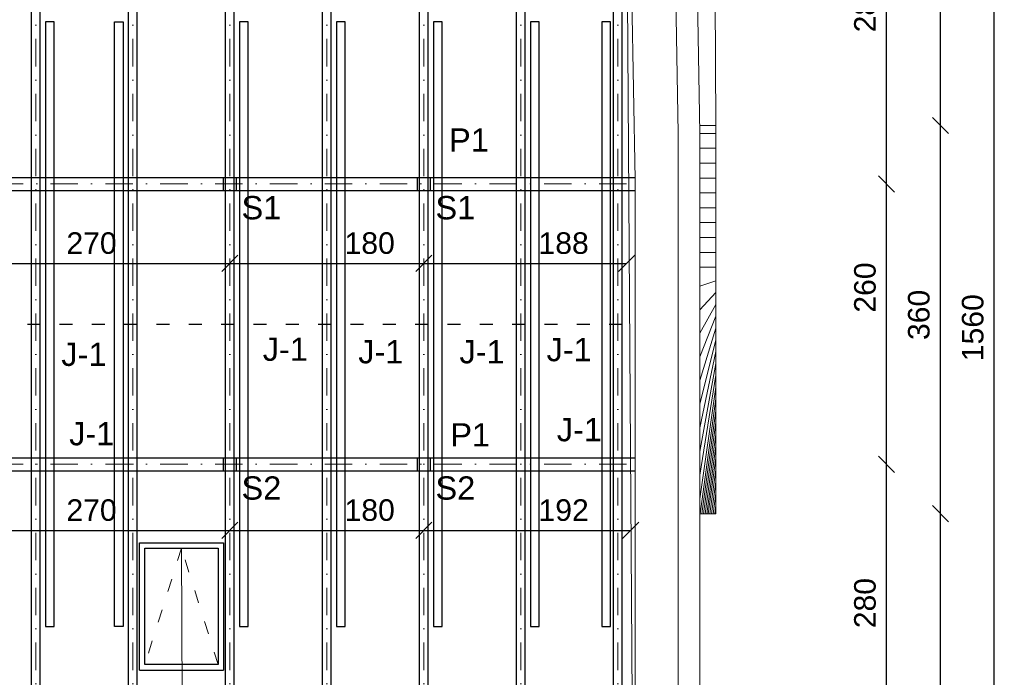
# Model space of a CAD drawing. Header units: millimetres. Extents: x 6528 to 149658, y 3342 to 12852.
# Tile 11 of 122: x 10589 to 11503, y 5695 to 6305. Entities that reach past the tile are written whole.
import ezdxf

# ---------------------------------------------------------------- set-up
doc = ezdxf.new("R2010")
doc.units = ezdxf.units.MM
doc.linetypes.add('ACAD_ISO03W100', pattern=[30, 12, -18])
doc.linetypes.add('DASHDOTX2', pattern=[50.8, 25.4, -12.7, 0, -12.7])
doc.layers.add('R-TAB', color=1, linetype='Continuous')
doc.styles.get("Standard").update_dxf_attribs({"font": 'arial.ttf'})
doc.dimstyles.new('ISO-25', dxfattribs={"dimtxt": 2.5, "dimasz": 2.5, "dimexe": 1.25, "dimexo": 0.625, "dimtad": 1, "dimtxsty": 'Standard', "dimcen": 2.5, "dimadec": 0, "dimazin": 0, "dimtfac": 1, "dimtmove": 0, "dimatfit": 3, "dimfxl": 1, "dimarcsym": 0})

# ---------------------------------------------------------------- blocks, each defined once
blk = doc.blocks.new('_Oblique')
at = {"color": 0, "linetype": 'ByBlock', "lineweight": -2}
blk.add_line((-0.5, -0.5), (0.5, 0.5), dxfattribs=at)
blk = doc.blocks.new('*D221')
at = {"color": 0, "lineweight": -2, "transparency": 16777216}
blk.add_line((11443.54439179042, 5243.058895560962), (11443.54439179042, 5847.058895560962), dxfattribs=at)
at = {"layer": 'Defpoints', "color": 0, "transparency": 16777216}
for p in [(11235.13289157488, 5847.058895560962), (11443.54439179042, 5847.058895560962), (11220.13289205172, 5243.058895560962)]:
    blk.add_point(p, dxfattribs=at)
at = {"color": 0, "lineweight": -2, "transparency": 16777216, "xscale": 15, "yscale": 15, "zscale": 15}
for p, rotation in [((11443.54439179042, 5847.058895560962), 90), ((11443.54439179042, 5243.058895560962), 270)]:
    blk.add_blockref('_Oblique', p, dxfattribs=dict(at, rotation=rotation))
at = {"color": 0, "lineweight": 20, "transparency": 16777216, "insert": (11423.5543805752, 5604.051560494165), "char_height": 20, "attachment_point": 5, "rotation": 90}
blk.add_mtext('604', dxfattribs=at)
blk = doc.blocks.new('*D227')
at = {"color": 0, "lineweight": -2, "transparency": 16777216}
blk.add_line((11493.54439131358, 5243.058895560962), (11493.54439131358, 6803.058895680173), dxfattribs=at)
at = {"layer": 'Defpoints', "color": 0, "transparency": 16777216}
for p in [(11210.13289205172, 6803.058895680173), (11493.54439131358, 6803.058895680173), (11220.13289205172, 5243.058895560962)]:
    blk.add_point(p, dxfattribs=at)
at = {"color": 0, "lineweight": -2, "transparency": 16777216, "xscale": 15, "yscale": 15, "zscale": 15}
for p, rotation in [((11493.54439131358, 6803.058895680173), 90), ((11493.54439131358, 5243.058895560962), 270)]:
    blk.add_blockref('_Oblique', p, dxfattribs=dict(at, rotation=rotation))
at = {"color": 0, "lineweight": 20, "transparency": 16777216, "insert": (11473.5543805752, 6019.562507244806), "char_height": 20, "attachment_point": 5, "rotation": 90}
blk.add_mtext('1560', dxfattribs=at)
blk = doc.blocks.new('*D228')
at = {"color": 0, "lineweight": -2, "transparency": 16777216}
blk.add_line((11443.54439465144, 5847.058895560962), (11443.54439465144, 6207.058895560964), dxfattribs=at)
at = {"layer": 'Defpoints', "color": 0, "transparency": 16777216}
for p in [(11235.00351420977, 6207.058895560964), (11443.54439465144, 6207.058895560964), (11235.13289157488, 5847.058895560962)]:
    blk.add_point(p, dxfattribs=at)
at = {"color": 0, "lineweight": -2, "transparency": 16777216, "xscale": 15, "yscale": 15, "zscale": 15}
for p, rotation in [((11443.54439465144, 6207.058895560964), 90), ((11443.54439465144, 5847.058895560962), 270)]:
    blk.add_blockref('_Oblique', p, dxfattribs=dict(at, rotation=rotation))
at = {"color": 0, "lineweight": 20, "transparency": 16777216, "insert": (11423.5543805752, 6031.424389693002), "char_height": 20, "attachment_point": 5, "rotation": 90}
blk.add_mtext('360', dxfattribs=at)
blk = doc.blocks.new('*D229')
at = {"color": 0, "lineweight": -2, "transparency": 16777216}
blk.add_line((11443.54439751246, 6207.058895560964), (11443.54439751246, 6803.058895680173), dxfattribs=at)
at = {"layer": 'Defpoints', "color": 0, "transparency": 16777216}
for p in [(11210.13289205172, 6803.058895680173), (11443.54439751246, 6803.058895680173), (11235.00351754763, 6207.058895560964)]:
    blk.add_point(p, dxfattribs=at)
at = {"color": 0, "lineweight": -2, "transparency": 16777216, "xscale": 15, "yscale": 15, "zscale": 15}
for p, rotation in [((11443.54439751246, 6803.058895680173), 90), ((11443.54439751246, 6207.058895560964), 270)]:
    blk.add_blockref('_Oblique', p, dxfattribs=dict(at, rotation=rotation))
at = {"color": 0, "lineweight": 20, "transparency": 16777216, "insert": (11423.55438248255, 6459.360472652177), "char_height": 20, "attachment_point": 5, "rotation": 90}
blk.add_mtext('596', dxfattribs=at)
blk = doc.blocks.new('*D240')
at = {"color": 0, "lineweight": -2, "transparency": 16777216}
blk.add_line((11543.54439322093, 5193.058895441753), (11543.54439322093, 6853.058895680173), dxfattribs=at)
at = {"layer": 'Defpoints', "color": 0, "transparency": 16777216}
for p in [(11150.14779368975, 6853.058895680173), (11543.54439322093, 6853.058895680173), (11160.1328918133, 5193.058895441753)]:
    blk.add_point(p, dxfattribs=at)
at = {"color": 0, "lineweight": -2, "transparency": 16777216, "xscale": 15, "yscale": 15, "zscale": 15}
for p, rotation in [((11543.54439322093, 6853.058895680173), 90), ((11543.54439322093, 5193.058895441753), 270)]:
    blk.add_blockref('_Oblique', p, dxfattribs=dict(at, rotation=rotation))
at = {"color": 0, "lineweight": 20, "transparency": 16777216, "insert": (11523.5543805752, 6019.562507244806), "char_height": 20, "attachment_point": 5, "rotation": 90}
blk.add_mtext('1660', dxfattribs=at)
blk = doc.blocks.new('*D272')
at = {"color": 0, "lineweight": -2, "transparency": 16777216}
blk.add_line((11393.54440371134, 5612.8646807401), (11393.54440371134, 5892.8646807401), dxfattribs=at)
at = {"layer": 'Defpoints', "color": 0, "transparency": 16777216}
for p in [(11160.13288370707, 5892.8646807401), (11393.54440371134, 5892.8646807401), (11160.13288370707, 5612.8646807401)]:
    blk.add_point(p, dxfattribs=at)
at = {"color": 0, "lineweight": -2, "transparency": 16777216, "xscale": 15, "yscale": 15, "zscale": 15}
for p, rotation in [((11393.54440371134, 5892.8646807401), 90), ((11393.54440371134, 5612.8646807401), 270)]:
    blk.add_blockref('_Oblique', p, dxfattribs=dict(at, rotation=rotation))
at = {"color": 0, "lineweight": 20, "transparency": 16777216, "insert": (11373.5543805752, 5764.126319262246), "char_height": 20, "attachment_point": 5, "rotation": 90}
blk.add_mtext('280', dxfattribs=at)
blk = doc.blocks.new('*D210')
at = {"color": 0, "lineweight": -2, "transparency": 16777216}
blk.add_line((11393.54440514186, 5892.8646807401), (11393.54440514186, 6152.864680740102), dxfattribs=at)
at = {"layer": 'Defpoints', "color": 0, "transparency": 16777216}
for p in [(11159.8598546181, 6152.864680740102), (11393.54440514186, 6152.864680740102), (11160.13288370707, 5892.8646807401)]:
    blk.add_point(p, dxfattribs=at)
at = {"color": 0, "lineweight": -2, "transparency": 16777216, "xscale": 15, "yscale": 15, "zscale": 15}
for p, rotation in [((11393.54440514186, 6152.864680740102), 90), ((11393.54440514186, 5892.8646807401), 270)]:
    blk.add_blockref('_Oblique', p, dxfattribs=dict(at, rotation=rotation))
at = {"color": 0, "lineweight": 20, "transparency": 16777216, "insert": (11373.5543805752, 6056.820485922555), "char_height": 20, "attachment_point": 5, "rotation": 90}
blk.add_mtext('260', dxfattribs=at)
blk = doc.blocks.new('*D211')
at = {"color": 0, "lineweight": -2, "transparency": 16777216}
blk.add_line((11393.54440657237, 6152.864680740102), (11393.54440657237, 6432.864680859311), dxfattribs=at)
at = {"layer": 'Defpoints', "color": 0, "transparency": 16777216}
for p in [(11159.8598546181, 6432.864680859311), (11393.54440657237, 6432.864680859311), (11160.13289395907, 6152.864680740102)]:
    blk.add_point(p, dxfattribs=at)
at = {"color": 0, "lineweight": -2, "transparency": 16777216, "xscale": 15, "yscale": 15, "zscale": 15}
for p, rotation in [((11393.54440657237, 6432.864680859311), 90), ((11393.54440657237, 6152.864680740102), 270)]:
    blk.add_blockref('_Oblique', p, dxfattribs=dict(at, rotation=rotation))
at = {"color": 0, "lineweight": 20, "transparency": 16777216, "insert": (11373.5543805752, 6316.820487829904), "char_height": 20, "attachment_point": 5, "rotation": 90}
blk.add_mtext('280', dxfattribs=at)
blk = doc.blocks.new('*D398')
at = {"color": 0, "lineweight": -2, "transparency": 16777216}
blk.add_line((10514.13288370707, 6079.23556444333), (10784.13288370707, 6079.23556444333), dxfattribs=at)
at = {"layer": 'Defpoints', "color": 0, "transparency": 16777216}
for p in [(10784.13288370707, 6197.48146364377), (10514.13288370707, 6191.48146352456), (10784.13288370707, 6079.23556444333)]:
    blk.add_point(p, dxfattribs=at)
at = {"color": 0, "lineweight": -2, "transparency": 16777216, "xscale": 15, "yscale": 15, "zscale": 15, "rotation": 180}
blk.add_blockref('_Oblique', (10514.13288370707, 6079.23556444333), dxfattribs=at)
at = {"color": 0, "lineweight": -2, "transparency": 16777216, "xscale": 15, "yscale": 15, "zscale": 15}
blk.add_blockref('_Oblique', (10784.13288370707, 6079.23556444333), dxfattribs=at)
at = {"color": 0, "lineweight": 20, "transparency": 16777216, "insert": (10655.70865265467, 6097.90935740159), "char_height": 20, "attachment_point": 5}
blk.add_mtext('270', dxfattribs=at)
blk = doc.blocks.new('*D399')
at = {"color": 0, "lineweight": -2, "transparency": 16777216}
blk.add_line((10784.13288370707, 6079.23556444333), (10964.13288370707, 6079.23556444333), dxfattribs=at)
at = {"layer": 'Defpoints', "color": 0, "transparency": 16777216}
for p in [(10964.13288370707, 6197.48146352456), (10784.13288370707, 6191.48146352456), (10964.13288370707, 6079.23556444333)]:
    blk.add_point(p, dxfattribs=at)
at = {"color": 0, "lineweight": -2, "transparency": 16777216, "xscale": 15, "yscale": 15, "zscale": 15, "rotation": 180}
blk.add_blockref('_Oblique', (10784.13288370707, 6079.23556444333), dxfattribs=at)
at = {"color": 0, "lineweight": -2, "transparency": 16777216, "xscale": 15, "yscale": 15, "zscale": 15}
blk.add_blockref('_Oblique', (10964.13288370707, 6079.23556444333), dxfattribs=at)
at = {"color": 0, "lineweight": 20, "transparency": 16777216, "insert": (10913.84934584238, 6097.90935740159), "char_height": 20, "attachment_point": 5}
blk.add_mtext('180', dxfattribs=at)
blk = doc.blocks.new('*D400')
at = {"color": 0, "lineweight": -2, "transparency": 16777216}
blk.add_line((10964.13288370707, 6079.23556444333), (11152.33558622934, 6079.23556444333), dxfattribs=at)
at = {"layer": 'Defpoints', "color": 0, "transparency": 16777216}
for p in [(10964.13288370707, 6191.48146352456), (11152.33558622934, 6146.864680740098), (11152.33558622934, 6079.23556444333)]:
    blk.add_point(p, dxfattribs=at)
at = {"color": 0, "lineweight": -2, "transparency": 16777216, "xscale": 15, "yscale": 15, "zscale": 15, "rotation": 180}
blk.add_blockref('_Oblique', (10964.13288370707, 6079.23556444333), dxfattribs=at)
at = {"color": 0, "lineweight": -2, "transparency": 16777216, "xscale": 15, "yscale": 15, "zscale": 15}
blk.add_blockref('_Oblique', (11152.33558622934, 6079.23556444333), dxfattribs=at)
at = {"color": 0, "lineweight": 20, "transparency": 16777216, "insert": (11093.84934584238, 6097.90935740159), "char_height": 20, "attachment_point": 5}
blk.add_mtext('188', dxfattribs=at)
blk = doc.blocks.new('*D406')
at = {"color": 0, "lineweight": -2, "transparency": 16777216}
blk.add_line((10514.1328841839, 5831.586687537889), (10784.1328841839, 5831.586687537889), dxfattribs=at)
at = {"layer": 'Defpoints', "color": 0, "transparency": 16777216}
for p in [(10784.1328841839, 5949.832586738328), (10514.1328841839, 5943.832586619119), (10784.1328841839, 5831.586687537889)]:
    blk.add_point(p, dxfattribs=at)
at = {"color": 0, "lineweight": -2, "transparency": 16777216, "xscale": 15, "yscale": 15, "zscale": 15, "rotation": 180}
blk.add_blockref('_Oblique', (10514.1328841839, 5831.586687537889), dxfattribs=at)
at = {"color": 0, "lineweight": -2, "transparency": 16777216, "xscale": 15, "yscale": 15, "zscale": 15}
blk.add_blockref('_Oblique', (10784.1328841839, 5831.586687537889), dxfattribs=at)
at = {"color": 0, "lineweight": 20, "transparency": 16777216, "insert": (10655.70865313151, 5850.260480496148), "char_height": 20, "attachment_point": 5}
blk.add_mtext('270', dxfattribs=at)
blk = doc.blocks.new('*D407')
at = {"color": 0, "lineweight": -2, "transparency": 16777216}
blk.add_line((10784.1328841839, 5831.586687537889), (10964.1328841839, 5831.586687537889), dxfattribs=at)
at = {"layer": 'Defpoints', "color": 0, "transparency": 16777216}
for p in [(10964.1328841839, 5949.832586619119), (10784.1328841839, 5943.832586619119), (10964.1328841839, 5831.586687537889)]:
    blk.add_point(p, dxfattribs=at)
at = {"color": 0, "lineweight": -2, "transparency": 16777216, "xscale": 15, "yscale": 15, "zscale": 15, "rotation": 180}
blk.add_blockref('_Oblique', (10784.1328841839, 5831.586687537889), dxfattribs=at)
at = {"color": 0, "lineweight": -2, "transparency": 16777216, "xscale": 15, "yscale": 15, "zscale": 15}
blk.add_blockref('_Oblique', (10964.1328841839, 5831.586687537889), dxfattribs=at)
at = {"color": 0, "lineweight": 20, "transparency": 16777216, "insert": (10913.84934631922, 5850.260480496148), "char_height": 20, "attachment_point": 5}
blk.add_mtext('180', dxfattribs=at)
blk = doc.blocks.new('*D408')
at = {"color": 0, "lineweight": -2, "transparency": 16777216}
blk.add_line((10964.1328841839, 5831.586687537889), (11156.08227125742, 5831.586687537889), dxfattribs=at)
at = {"layer": 'Defpoints', "color": 0, "transparency": 16777216}
for p in [(10964.1328841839, 5943.832586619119), (11156.08227125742, 5886.864680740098), (11156.08227125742, 5831.586687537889)]:
    blk.add_point(p, dxfattribs=at)
at = {"color": 0, "lineweight": -2, "transparency": 16777216, "xscale": 15, "yscale": 15, "zscale": 15, "rotation": 180}
blk.add_blockref('_Oblique', (10964.1328841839, 5831.586687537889), dxfattribs=at)
at = {"color": 0, "lineweight": -2, "transparency": 16777216, "xscale": 15, "yscale": 15, "zscale": 15}
blk.add_blockref('_Oblique', (11156.08227125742, 5831.586687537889), dxfattribs=at)
at = {"color": 0, "lineweight": 20, "transparency": 16777216, "insert": (11093.84934631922, 5850.260480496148), "char_height": 20, "attachment_point": 5}
blk.add_mtext('192', dxfattribs=at)

msp = doc.modelspace()

# ---------------------------------------------------------------- hatches: boundary and pattern name
at = {"lineweight": 20}
h = msp.add_hatch(dxfattribs=at)
h.set_pattern_fill('ANSI31', color=256, scale=4)
h.set_pattern_definition([(45, (-1177854246.908881, -935733181.2268277), (-8.980256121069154, 8.980256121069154), [])])
h.paths.add_polyline_path([(11220.13289205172, 6068.05889556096), (11235.13289205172, 6068.05889556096), (11235.13289205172, 6207.05889556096), (11220.13289205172, 6207.05889556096)])
h.paths.add_polyline_path([(11235.13289157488, 6068.05889556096), (11220.13289205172, 6068.05889556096), (11220.13289205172, 5847.05889556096), (11235.13289157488, 5847.05889556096)])

# ---------------------------------------------------------------- linework, layer by layer
for p, q in [((11232.07424561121, 6886.312908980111), (11235.13289205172, 6207.05889556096)), ((11210.13289205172, 6803.058895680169), (11220.13289205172, 6200.058895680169)), ((11200.13289205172, 6200.058895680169), (11190.13289205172, 6783.058895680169)), ((11190.13289205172, 6783.058895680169), (11200.13289205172, 6200.058895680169)), ((11160.13289205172, 6157.058899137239), (11150.13289205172, 6743.058895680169)), ((11235.13289205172, 6207.05889556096), (11220.13289205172, 6207.05889556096)), ((11235.13289205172, 6068.05889556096), (11235.00351754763, 6207.05889556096)), ((11200.13289205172, 6200.058895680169), (11200.13289205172, 6195.058895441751)), ((11220.13289205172, 6068.05889556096), (11220.13289205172, 6200.058895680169)), ((11200.13289205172, 6068.05889556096), (11200.13289205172, 6195.058895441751)), ((11160.13289229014, 6068.058895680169), (11160.13289205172, 6157.058895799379)), ((11160.13289205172, 5897.058895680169), (11160.13289229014, 6068.058895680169)), ((11200.13289205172, 5263.058895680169), (11200.13289205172, 6068.05889556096)), ((11220.13289205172, 5243.058895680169), (11220.13289157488, 6072.962249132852)), ((11235.13289157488, 5847.05889556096), (11235.13289205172, 6068.05889556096)), ((11160.13289205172, 5303.058895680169), (11160.13289205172, 5897.058895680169)), ((11160.13289205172, 5303.058895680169), (11160.13289205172, 5897.058895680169)), ((11220.13289157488, 5847.05889556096), (11235.13289157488, 5847.05889556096)), ((10739.06957213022, 5815.260006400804), (10740.47382537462, 5590.846892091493))]:
    msp.add_line(p, q, dxfattribs=at)
at = {"lineweight": 30}
for p, q in [((10600.1328841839, 5193.058895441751), (10600.1328841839, 6853.058895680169)), ((10608.1328841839, 5193.058895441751), (10608.1328841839, 6853.058895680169)), ((10690.1328841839, 5193.058895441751), (10690.1328841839, 6853.058895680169)), ((10698.1328841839, 5193.058895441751), (10698.1328841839, 6853.058895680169)), ((10780.1328841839, 5193.058895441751), (10780.1328841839, 6853.058895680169)), ((10788.1328841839, 5193.058895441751), (10788.1328841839, 6853.058895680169)), ((10870.1328841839, 5193.058895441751), (10870.1328841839, 6853.058895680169)), ((10878.1328841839, 5193.058895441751), (10878.1328841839, 6853.058895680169)), ((10960.1328841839, 5193.058895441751), (10960.1328841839, 6853.058895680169)), ((10968.1328841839, 5193.058895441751), (10968.1328841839, 6853.058895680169)), ((11050.1328841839, 5193.058895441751), (11050.1328841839, 6853.058895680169)), ((11058.1328841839, 5193.058895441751), (11058.1328841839, 6853.058895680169)), ((11140.1328841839, 5193.058895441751), (11140.1328841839, 6853.058895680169)), ((11148.1328841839, 5193.058895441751), (11148.1328841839, 6853.058895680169)), ((10613.1328841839, 6303.36468050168), (10613.1328841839, 5742.36468050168)), ((10621.1328841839, 6303.36468050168), (10613.1328841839, 6303.36468050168)), ((10621.1328841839, 5742.36468050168), (10621.1328841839, 6303.36468050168)), ((10677.1328841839, 5742.36468050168), (10677.1328841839, 6303.36468050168)), ((10677.1328841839, 6303.36468050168), (10685.1328841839, 6303.36468050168)), ((10685.1328841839, 6303.36468050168), (10685.1328841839, 5742.36468050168)), ((10793.1328841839, 6303.36468050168), (10793.1328841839, 5742.36468050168)), ((10801.1328841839, 6303.36468050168), (10793.1328841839, 6303.36468050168)), ((10801.1328841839, 5742.36468050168), (10801.1328841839, 6303.36468050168)), ((10883.1328841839, 6303.364680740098), (10883.1328841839, 5742.364680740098)), ((10891.1328841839, 6303.364680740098), (10883.1328841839, 6303.364680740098)), ((10891.1328841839, 5742.364680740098), (10891.1328841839, 6303.364680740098)), ((10973.1328841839, 6303.364680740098), (10973.1328841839, 5742.364680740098)), ((10981.1328841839, 6303.364680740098), (10973.1328841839, 6303.364680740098)), ((10981.1328841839, 5742.364680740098), (10981.1328841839, 6303.364680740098)), ((11063.1328841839, 6303.36468050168), (11063.1328841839, 5742.36468050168)), ((11071.1328841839, 6303.36468050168), (11063.1328841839, 6303.36468050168)), ((11071.1328841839, 5742.36468050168), (11071.1328841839, 6303.36468050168)), ((11129.24274651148, 6303.364680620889), (11129.24274651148, 5742.364680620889)), ((11137.24274651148, 6303.364680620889), (11129.24274651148, 6303.364680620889)), ((11137.24274651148, 5742.364680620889), (11137.24274651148, 6303.364680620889)), ((9396.132883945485, 6158.864680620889), (11160.13287560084, 6158.864680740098)), ((10778.13287583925, 6146.864680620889), (10778.13287583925, 6158.864680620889)), ((10790.13287583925, 6146.864680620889), (10790.13287583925, 6158.864680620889)), ((10958.13287583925, 6146.864680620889), (10958.13287583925, 6158.864680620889)), ((10970.13287583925, 6146.864680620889), (10970.13287583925, 6158.864680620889)), ((9396.132883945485, 6146.864680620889), (11160.13287560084, 6146.864680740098)), ((9396.132892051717, 5898.864680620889), (11160.13288370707, 5898.864680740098)), ((10778.13287583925, 5886.864680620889), (10778.13287583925, 5898.864680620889)), ((10790.13287583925, 5886.864680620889), (10790.13287583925, 5898.864680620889)), ((10958.13287583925, 5886.864680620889), (10958.13287583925, 5898.864680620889)), ((10970.13287583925, 5886.864680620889), (10970.13287583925, 5898.864680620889)), ((9396.132892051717, 5886.864680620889), (11160.13288370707, 5886.864680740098)), ((10700.1328841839, 5820.058898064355), (10778.1328841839, 5820.058898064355)), ((10700.1328841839, 5702.058898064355), (10700.1328841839, 5820.058898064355)), ((10705.1328841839, 5815.058898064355), (10773.13288394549, 5815.058898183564)), ((10705.1328841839, 5707.058898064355), (10705.1328841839, 5815.058897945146)), ((10773.13288394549, 5815.058898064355), (10773.13288394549, 5707.058898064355)), ((10778.1328841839, 5820.058898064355), (10778.1328841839, 5702.058898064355)), ((10613.1328841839, 5742.36468050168), (10621.1328841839, 5742.36468050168)), ((10685.1328841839, 5742.36468050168), (10677.1328841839, 5742.36468050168)), ((10793.1328841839, 5742.36468050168), (10801.1328841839, 5742.36468050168)), ((10883.1328841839, 5742.364680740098), (10891.1328841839, 5742.364680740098)), ((10973.1328841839, 5742.364680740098), (10981.1328841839, 5742.364680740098)), ((11063.1328841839, 5742.36468050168), (11071.1328841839, 5742.36468050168)), ((11129.24274651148, 5742.364680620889), (11137.24274651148, 5742.364680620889)), ((10700.1328841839, 5702.058898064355), (10778.1328841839, 5702.058898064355)), ((10773.1328841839, 5707.058898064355), (10705.1328841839, 5707.058898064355))]:
    msp.add_line(p, q, dxfattribs=at)
at = {"linetype": 'DASHDOTX2', "lineweight": 0}
for p, q in [((10604.1328841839, 5193.058895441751), (10604.1328841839, 6853.058895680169)), ((10694.1328841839, 5193.058895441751), (10694.1328841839, 6853.058895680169)), ((10784.1328841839, 5193.058895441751), (10784.1328841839, 6853.058895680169)), ((10874.1328841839, 5193.058895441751), (10874.1328841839, 6853.058895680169)), ((10964.1328841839, 5193.058895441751), (10964.1328841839, 6853.058895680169)), ((11054.1328841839, 5193.058895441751), (11054.1328841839, 6853.058895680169)), ((11144.1328841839, 5193.058895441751), (11144.1328841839, 6853.058895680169)), ((9396.132892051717, 6152.864680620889), (11160.13288370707, 6152.864680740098)), ((9396.132892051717, 5892.864680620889), (11160.13288370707, 5892.864680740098))]:
    msp.add_line(p, q, dxfattribs=at)
at = {"lineweight": 0}
for p, q in [((11160.13289372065, 5303.058895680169), (11150.14779368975, 6742.185659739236)), ((10698.1328841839, 5886.864680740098), (10780.1328841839, 5886.864680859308))]:
    msp.add_line(p, q, dxfattribs=at)
at = {"linetype": 'ACAD_ISO03W100', "lineweight": 30}
msp.add_line((9396.132892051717, 6022.864680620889), (11160.13289229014, 6022.864677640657), dxfattribs=at)
at = {"linetype": 'ACAD_ISO03W100', "lineweight": 20}
for p, q in [((10739.1328841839, 5815.058898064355), (10705.1328841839, 5707.058898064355)), ((10773.13288394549, 5707.058898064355), (10739.1328841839, 5815.058898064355))]:
    msp.add_line(p, q, dxfattribs=at)

# ---------------------------------------------------------------- texts
at = {"layer": 'R-TAB', "color": 0, "ltscale": 24, "char_height": 21.6, "width": 490.7206424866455, "attachment_point": 1}
for s, insert in [('P1', (10987.50454322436, 6204.424894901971)), ('S1', (10794.90366069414, 6141.687142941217)), ('S1', (10974.90366069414, 6141.687142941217)), ('J-1', (10627.65416924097, 6005.705324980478)), ('J-1', (10814.56180993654, 6010.435865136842)), ('J-1', (10903.23872772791, 6008.087805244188)), ('J-1', (10997.17651192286, 6008.087805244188)), ('J-1', (11078.02138058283, 6010.050189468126)), ('J-1', (10634.9654094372, 5932.068228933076)), ('P1', (10988.67788616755, 5931.003506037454)), ('J-1', (11087.51344553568, 5935.800159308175)), ('S2', (10794.90366069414, 5881.687142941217)), ('S2', (10974.90366069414, 5881.687142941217))]:
    msp.add_mtext(s, dxfattribs=dict(at, insert=insert))

# ---------------------------------------------------------------- dimensions: what is measured, and where the dimension line sits
at = {"lineweight": 20}
for base, p1, p2, picture, middle in [((11543.54439322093, 6853.058895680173), (11160.1328918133, 5193.058895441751), (11150.14779368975, 6853.058895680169), '*D240', (11523.5543805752, 6019.562507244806)), ((11493.54439131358, 6803.058895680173), (11220.13289205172, 5243.05889556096), (11210.13289205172, 6803.058895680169), '*D227', (11473.5543805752, 6019.562507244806)), ((11443.54439751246, 6803.058895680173), (11235.00351754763, 6207.05889556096), (11210.13289205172, 6803.058895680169), '*D229', (11423.55438248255, 6459.360472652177)), ((11393.54440657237, 6432.864680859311), (11160.13289395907, 6152.864680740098), (11159.85985461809, 6432.864680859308), '*D211', (11373.5543805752, 6316.820487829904)), ((11443.54439465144, 6207.058895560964), (11235.13289157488, 5847.05889556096), (11235.00351420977, 6207.05889556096), '*D228', (11423.5543805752, 6031.424389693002)), ((11393.54440514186, 6152.864680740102), (11160.13288370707, 5892.864680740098), (11159.85985461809, 6152.864680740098), '*D210', (11373.5543805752, 6056.820485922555)), ((11393.54440371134, 5892.8646807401), (11160.13288370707, 5612.864680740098), (11160.13288370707, 5892.864680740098), '*D272', (11373.5543805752, 5764.126319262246)), ((11443.54439179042, 5847.058895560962), (11220.13289205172, 5243.05889556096), (11235.13289157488, 5847.05889556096), '*D221', (11423.5543805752, 5604.051560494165))]:
    dim = msp.add_linear_dim(base=base, p1=p1, p2=p2, angle=90, dimstyle='ISO-25', override={"dimtxt": 20, "dimasz": 15, "dimblk1": 'Oblique', "dimblk2": 'Oblique', "dimsah": 1, "dimse1": 1, "dimse2": 1, "dimtmove": 2}, dxfattribs=at)
    dim.commit()
    dim.dimension.update_dxf_attribs({"geometry": picture, "text_midpoint": middle, "dimtype": 160})
for base, p1, p2, override, picture, middle in [((10784.13288370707, 6079.23556444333), (10514.13288370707, 6191.48146352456), (10784.13288370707, 6197.48146364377), {"dimtxt": 20, "dimasz": 15, "dimblk1": 'Oblique', "dimblk2": 'Oblique', "dimsah": 1, "dimse1": 1, "dimse2": 1, "dimtmove": 2}, '*D398', (10655.70865265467, 6097.90935740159)), ((10964.13288370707, 6079.23556444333), (10784.13288370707, 6191.48146352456), (10964.13288370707, 6197.48146352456), {"dimtxt": 20, "dimasz": 15, "dimblk1": 'Oblique', "dimblk2": 'Oblique', "dimsah": 1, "dimse1": 1, "dimse2": 1, "dimtmove": 2}, '*D399', (10913.84934584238, 6097.90935740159)), ((11152.33558622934, 6079.23556444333), (10964.13288370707, 6191.48146352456), (11152.33558622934, 6146.864680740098), {"dimtxt": 20, "dimasz": 15, "dimdec": 0, "dimblk1": 'Oblique', "dimblk2": 'Oblique', "dimsah": 1, "dimse1": 1, "dimse2": 1, "dimtmove": 2}, '*D400', (11093.84934584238, 6097.90935740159)), ((10784.1328841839, 5831.586687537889), (10514.1328841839, 5943.832586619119), (10784.1328841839, 5949.832586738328), {"dimtxt": 20, "dimasz": 15, "dimblk1": 'Oblique', "dimblk2": 'Oblique', "dimsah": 1, "dimse1": 1, "dimse2": 1, "dimtmove": 2}, '*D406', (10655.70865313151, 5850.260480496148)), ((10964.1328841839, 5831.586687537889), (10784.1328841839, 5943.832586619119), (10964.1328841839, 5949.832586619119), {"dimtxt": 20, "dimasz": 15, "dimblk1": 'Oblique', "dimblk2": 'Oblique', "dimsah": 1, "dimse1": 1, "dimse2": 1, "dimtmove": 2}, '*D407', (10913.84934631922, 5850.260480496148)), ((11156.08227125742, 5831.586687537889), (10964.1328841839, 5943.832586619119), (11156.08227125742, 5886.864680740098), {"dimtxt": 20, "dimasz": 15, "dimdec": 0, "dimblk1": 'Oblique', "dimblk2": 'Oblique', "dimsah": 1, "dimse1": 1, "dimse2": 1, "dimtmove": 2}, '*D408', (11093.84934631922, 5850.260480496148))]:
    dim = msp.add_linear_dim(base=base, p1=p1, p2=p2, dimstyle='ISO-25', override=override, dxfattribs=at)
    dim.commit()
    dim.dimension.update_dxf_attribs({"geometry": picture, "text_midpoint": middle, "dimtype": 160})

doc.saveas('drawing.dxf')
